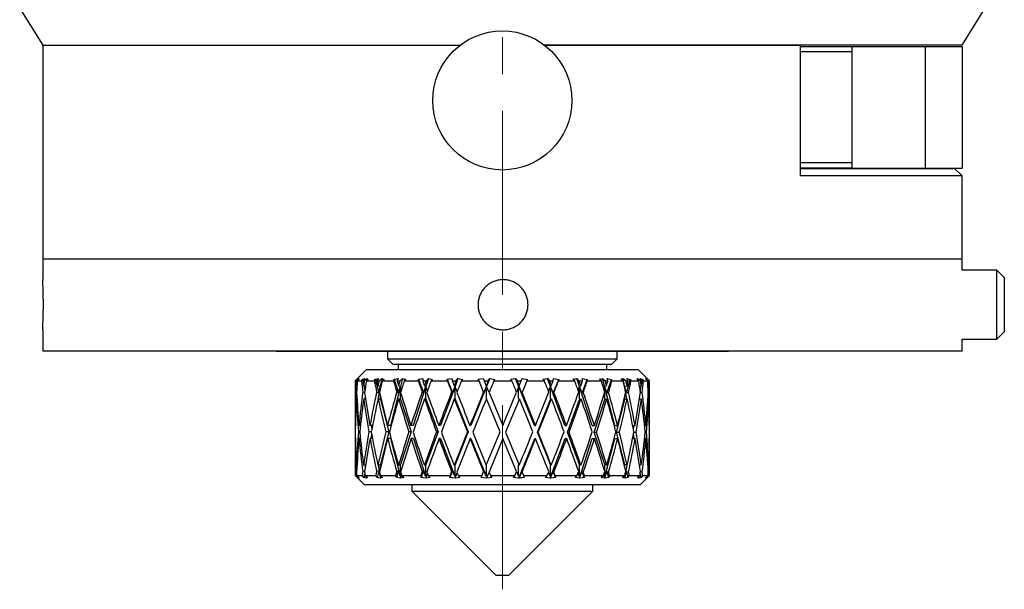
# Model space of a CAD drawing. Header units: inches. Extents: x 0.9 to 19.7, y 1.7 to 15.6.
# Tile 1 of 11: x 2.8 to 5.5, y 6.7 to 8.3. Entities that reach past the tile are written whole.
import ezdxf

# ---------------------------------------------------------------- set-up
doc = ezdxf.new("R2010")
doc.units = ezdxf.units.IN
doc.header["$MEASUREMENT"] = 0
doc.linetypes.add('CENTERX2', pattern=[0.8, 0.5, -0.1, 0.1, -0.1])
doc.layers.add('SLD-0', color=7, linetype='Continuous')

msp = doc.modelspace()

# ---------------------------------------------------------------- linework, layer by layer
at = {"color": 7, "linetype": 'Continuous', "lineweight": 25}
for p, q in [((2.7946, 8.288), (2.8571, 8.188)), ((5.3571, 8.188), (5.4196, 8.288)), ((2.8571, 8.188), (2.8571, 7.608)), ((2.8571, 8.188), (3.9922, 8.188)), ((4.2221, 8.188), (4.9166, 8.188)), ((5.3571, 8.188), (4.2221, 8.188)), ((4.9166, 8.188), (4.9166, 7.833)), ((4.9166, 8.185), (5.0582, 8.185)), ((5.0571, 8.17), (4.9166, 8.17)), ((5.0571, 8.17), (5.0571, 7.869)), ((5.0582, 8.185), (5.2571, 8.185)), ((5.2571, 8.185), (5.2571, 7.854)), ((5.2571, 8.185), (5.3571, 8.185)), ((5.3571, 8.185), (5.3571, 7.854)), ((4.9166, 7.869), (5.0571, 7.869)), ((5.0582, 7.854), (4.9166, 7.854)), ((4.9166, 7.853), (5.3371, 7.853)), ((5.0582, 7.854), (5.2571, 7.854)), ((5.2571, 7.854), (5.3571, 7.854)), ((5.3571, 7.833), (5.3371, 7.853)), ((5.3571, 7.833), (4.9166, 7.833)), ((5.3571, 7.608), (5.3571, 7.833)), ((2.8571, 7.608), (2.8571, 7.5507)), ((2.8571, 7.608), (5.3571, 7.608)), ((5.3571, 7.577), (5.3571, 7.608)), ((5.4521, 7.577), (5.3571, 7.577)), ((5.4721, 7.557), (5.4521, 7.577)), ((5.4521, 7.389), (5.4521, 7.577)), ((5.4721, 7.557), (5.4721, 7.409)), ((2.8571, 7.415), (2.8571, 7.358)), ((5.4521, 7.389), (5.4721, 7.409)), ((5.3571, 7.389), (5.4521, 7.389)), ((5.3571, 7.358), (5.3571, 7.389)), ((2.8571, 7.358), (5.3571, 7.358)), ((3.4921, 7.357), (3.4921, 7.358)), ((3.4921, 7.357), (3.93, 7.357)), ((3.7946, 7.357), (3.7946, 7.3363)), ((3.93, 7.358), (3.93, 7.357)), ((3.93, 7.357), (4.2842, 7.357)), ((4.2842, 7.357), (4.2842, 7.358)), ((4.2842, 7.357), (4.7221, 7.357)), ((4.4196, 7.3363), (4.4196, 7.357)), ((4.7221, 7.358), (4.7221, 7.357)), ((3.7946, 7.3363), (3.8096, 7.3213)), ((3.7946, 7.3363), (4.1071, 7.3363)), ((3.8096, 7.3213), (4.1071, 7.3213)), ((3.8234, 7.3213), (3.8234, 7.307)), ((4.1071, 7.3363), (4.4196, 7.3363)), ((4.1071, 7.3213), (4.4046, 7.3213)), ((4.3909, 7.307), (4.3909, 7.3213)), ((4.4046, 7.3213), (4.4196, 7.3363)), ((3.7381, 7.307), (3.7071, 7.276)), ((3.7381, 7.307), (4.1071, 7.307)), ((4.1071, 7.307), (4.4761, 7.307)), ((4.5071, 7.276), (4.4761, 7.307)), ((3.7071, 7.276), (3.7071, 7.1573)), ((3.7071, 7.276), (3.708, 7.276)), ((3.708, 7.276), (3.7124, 7.2805)), ((3.7153, 7.2825), (3.7092, 7.276)), ((3.7092, 7.276), (3.7104, 7.276)), ((3.7118, 7.2624), (3.7097, 7.263)), ((3.7104, 7.276), (3.7171, 7.2823)), ((3.7124, 7.2805), (3.7153, 7.2825)), ((3.7124, 7.2805), (3.7125, 7.2795)), ((3.7171, 7.28), (3.7127, 7.276)), ((3.7127, 7.276), (3.7238, 7.276)), ((3.7171, 7.2823), (3.7171, 7.28)), ((3.7238, 7.276), (3.7274, 7.2805)), ((3.7274, 7.2805), (3.7332, 7.2825)), ((3.7274, 7.2805), (3.7282, 7.2761)), ((3.7332, 7.2825), (3.7281, 7.276)), ((3.7281, 7.276), (3.7317, 7.276)), ((3.7351, 7.2615), (3.7299, 7.263)), ((3.7306, 7.2628), (3.7331, 7.2486)), ((3.7317, 7.276), (3.7388, 7.2823)), ((3.7421, 7.28), (3.7374, 7.276)), ((3.7374, 7.276), (3.7588, 7.276)), ((3.7388, 7.2823), (3.7383, 7.2768)), ((3.7388, 7.2823), (3.7421, 7.28)), ((3.7588, 7.276), (3.7615, 7.2805)), ((3.7615, 7.2805), (3.7699, 7.2825)), ((3.7615, 7.2805), (3.7709, 7.244)), ((3.7699, 7.2825), (3.7661, 7.276)), ((3.7661, 7.276), (3.7719, 7.276)), ((3.7748, 7.2586), (3.7689, 7.2255)), ((3.7752, 7.261), (3.769, 7.263)), ((3.7709, 7.244), (3.7748, 7.2586)), ((3.7719, 7.276), (3.7791, 7.2823)), ((3.7748, 7.2586), (3.7748, 7.2516)), ((3.7791, 7.2823), (3.7752, 7.261)), ((3.776, 7.2568), (3.7752, 7.261)), ((3.7791, 7.2823), (3.7853, 7.28)), ((3.7853, 7.28), (3.7806, 7.276)), ((3.7806, 7.276), (3.8113, 7.276)), ((3.8296, 7.2586), (3.8028, 7.1549)), ((3.8113, 7.276), (3.8129, 7.2805)), ((3.8129, 7.2805), (3.8234, 7.2825)), ((3.8129, 7.2805), (3.8247, 7.244)), ((3.8234, 7.2825), (3.8212, 7.276)), ((3.8212, 7.276), (3.8288, 7.276)), ((3.8247, 7.244), (3.8296, 7.2586)), ((3.8302, 7.261), (3.825, 7.263)), ((3.8288, 7.276), (3.8357, 7.2823)), ((3.8296, 7.2586), (3.8296, 7.229)), ((3.8357, 7.2823), (3.8302, 7.261)), ((3.8327, 7.2517), (3.8302, 7.261)), ((3.8357, 7.2823), (3.8447, 7.28)), ((3.8447, 7.28), (3.8402, 7.276)), ((3.8402, 7.276), (3.8786, 7.276)), ((3.8983, 7.2586), (3.8647, 7.1549)), ((3.8786, 7.276), (3.8791, 7.2805)), ((3.8791, 7.2805), (3.8912, 7.2825)), ((3.8791, 7.2805), (3.8927, 7.244)), ((3.8912, 7.2825), (3.8906, 7.276)), ((3.8906, 7.276), (3.8998, 7.276)), ((3.8927, 7.244), (3.8983, 7.2586)), ((3.8991, 7.261), (3.8951, 7.263)), ((3.8983, 7.2586), (3.8983, 7.229)), ((3.906, 7.2823), (3.8991, 7.261)), ((3.9032, 7.2486), (3.8991, 7.261)), ((3.8998, 7.276), (3.906, 7.2823)), ((3.906, 7.2823), (3.9173, 7.28)), ((3.9173, 7.28), (3.9132, 7.276)), ((3.9132, 7.276), (3.9574, 7.276)), ((3.9775, 7.2586), (3.9388, 7.1549)), ((3.9567, 7.2805), (3.9698, 7.2825)), ((3.9574, 7.276), (3.9567, 7.2805)), ((3.9567, 7.2805), (3.9714, 7.244)), ((3.9698, 7.2825), (3.9709, 7.276)), ((3.9709, 7.276), (3.9811, 7.276)), ((3.9714, 7.244), (3.9775, 7.2586)), ((3.9784, 7.261), (3.9759, 7.263)), ((3.9775, 7.2586), (3.9775, 7.229)), ((3.9863, 7.2823), (3.9784, 7.261)), ((3.984, 7.2463), (3.9784, 7.261)), ((3.9811, 7.276), (3.9863, 7.2823)), ((3.9863, 7.2823), (3.9993, 7.28)), ((3.9993, 7.28), (3.9959, 7.276)), ((3.9959, 7.276), (4.0437, 7.276)), ((4.0632, 7.2586), (4.0213, 7.1549)), ((4.0418, 7.2805), (4.0552, 7.2825)), ((4.0437, 7.276), (4.0418, 7.2805)), ((4.0562, 7.2458), (4.0437, 7.276)), ((4.0552, 7.2825), (4.058, 7.276)), ((4.057, 7.244), (4.0632, 7.2586)), ((4.058, 7.276), (4.0687, 7.276)), ((4.058, 7.276), (4.0633, 7.263)), ((4.0632, 7.2586), (4.0632, 7.229)), ((4.0642, 7.261), (4.0633, 7.263)), ((4.0727, 7.2823), (4.0642, 7.261)), ((4.071, 7.2444), (4.0642, 7.261)), ((4.0687, 7.276), (4.0727, 7.2823)), ((4.0727, 7.2823), (4.0868, 7.28)), ((4.0868, 7.28), (4.0842, 7.276)), ((4.0842, 7.276), (4.1332, 7.276)), ((4.1302, 7.2805), (4.1433, 7.2825)), ((4.1332, 7.276), (4.1302, 7.2805)), ((4.1433, 7.2825), (4.1475, 7.276)), ((4.1949, 7.1549), (4.1433, 7.2825)), ((4.151, 7.2586), (4.1458, 7.2458)), ((4.1475, 7.276), (4.1583, 7.276)), ((4.151, 7.229), (4.151, 7.2586)), ((4.1529, 7.263), (4.1521, 7.261)), ((4.1521, 7.261), (4.1598, 7.2427)), ((4.1529, 7.263), (4.1583, 7.276)), ((4.1583, 7.276), (4.1609, 7.2823)), ((4.1736, 7.276), (4.1606, 7.2444)), ((4.1609, 7.2823), (4.1753, 7.28)), ((4.1753, 7.28), (4.1736, 7.276)), ((4.1736, 7.276), (4.2214, 7.276)), ((4.2175, 7.2805), (4.2296, 7.2825)), ((4.2214, 7.276), (4.2175, 7.2805)), ((4.2296, 7.2825), (4.2351, 7.276)), ((4.2772, 7.1549), (4.2296, 7.2825)), ((4.2326, 7.2478), (4.2367, 7.2586)), ((4.2351, 7.276), (4.2453, 7.276)), ((4.2367, 7.2586), (4.2367, 7.229)), ((4.2377, 7.261), (4.2402, 7.263)), ((4.2453, 7.2427), (4.2377, 7.261)), ((4.2453, 7.276), (4.2463, 7.2823)), ((4.2453, 7.2427), (4.2604, 7.28)), ((4.2463, 7.2823), (4.2604, 7.28)), ((4.2604, 7.28), (4.2597, 7.276)), ((4.2597, 7.276), (4.3038, 7.276)), ((4.2992, 7.2805), (4.3097, 7.2825)), ((4.3038, 7.276), (4.2992, 7.2805)), ((4.3097, 7.2825), (4.3162, 7.276)), ((4.351, 7.1549), (4.3097, 7.2825)), ((4.3131, 7.2502), (4.3159, 7.2586)), ((4.3159, 7.2586), (4.3159, 7.229)), ((4.3162, 7.276), (4.3253, 7.276)), ((4.3168, 7.261), (4.3208, 7.263)), ((4.3238, 7.2427), (4.3168, 7.261)), ((4.3238, 7.2427), (4.3378, 7.28)), ((4.3248, 7.2823), (4.3378, 7.28)), ((4.3253, 7.276), (4.3248, 7.2823)), ((4.3378, 7.28), (4.3382, 7.276)), ((4.3382, 7.276), (4.3764, 7.276)), ((4.3713, 7.2805), (4.3797, 7.2825)), ((4.3764, 7.276), (4.3713, 7.2805)), ((4.3797, 7.2825), (4.3868, 7.276)), ((4.4126, 7.1549), (4.3797, 7.2825)), ((4.3833, 7.2534), (4.3846, 7.2586)), ((4.3846, 7.2586), (4.3846, 7.2489)), ((4.3854, 7.261), (4.3907, 7.263)), ((4.3915, 7.2427), (4.3854, 7.261)), ((4.3868, 7.276), (4.3944, 7.276)), ((4.3915, 7.2427), (4.4036, 7.28)), ((4.3923, 7.2823), (4.4036, 7.28)), ((4.3944, 7.276), (4.3923, 7.2823)), ((4.4036, 7.28), (4.405, 7.276)), ((4.405, 7.276), (4.4354, 7.276)), ((4.4302, 7.2805), (4.436, 7.2825)), ((4.4354, 7.276), (4.4302, 7.2805)), ((4.436, 7.2825), (4.4434, 7.276)), ((4.4459, 7.2271), (4.436, 7.2825)), ((4.44, 7.261), (4.4463, 7.263)), ((4.4449, 7.2427), (4.44, 7.261)), ((4.4434, 7.276), (4.4492, 7.276)), ((4.4449, 7.2427), (4.4545, 7.28)), ((4.4455, 7.2823), (4.4545, 7.28)), ((4.4492, 7.276), (4.4455, 7.2823)), ((4.4545, 7.28), (4.457, 7.276)), ((4.457, 7.276), (4.478, 7.276)), ((4.4728, 7.2805), (4.4758, 7.2825)), ((4.478, 7.276), (4.4728, 7.2805)), ((4.4758, 7.2825), (4.4832, 7.276)), ((4.4762, 7.2775), (4.4758, 7.2825)), ((4.4802, 7.2616), (4.485, 7.263)), ((4.4818, 7.2823), (4.4881, 7.28)), ((4.4867, 7.276), (4.4818, 7.2823)), ((4.4823, 7.2479), (4.4881, 7.28)), ((4.4832, 7.276), (4.4867, 7.276)), ((4.4881, 7.28), (4.4913, 7.276)), ((4.4913, 7.276), (4.5021, 7.276)), ((4.4971, 7.2825), (4.5041, 7.276)), ((4.4971, 7.2805), (4.4971, 7.2825)), ((4.5021, 7.276), (4.4971, 7.2805)), ((4.4993, 7.2823), (4.5025, 7.28)), ((4.5053, 7.276), (4.4993, 7.2823)), ((4.5024, 7.279), (4.5025, 7.28)), ((4.5025, 7.28), (4.5064, 7.276)), ((4.5029, 7.2625), (4.5047, 7.263)), ((4.5041, 7.276), (4.5053, 7.276)), ((4.5064, 7.276), (4.5071, 7.276)), ((4.5071, 7.1573), (4.5071, 7.276)), ((3.709, 7.2458), (3.7107, 7.2453)), ((3.7276, 7.2458), (3.7325, 7.2444)), ((3.7343, 7.2326), (3.7337, 7.2263)), ((3.7652, 7.2458), (3.7709, 7.244)), ((3.7748, 7.2373), (3.7748, 7.229)), ((3.8199, 7.2458), (3.8247, 7.244)), ((3.8891, 7.2458), (3.8927, 7.244)), ((3.9692, 7.2458), (3.9714, 7.244)), ((4.0562, 7.2458), (4.057, 7.244)), ((4.071, 7.2444), (4.1081, 7.1549)), ((4.1081, 7.1549), (4.1458, 7.2458)), ((4.1598, 7.2427), (4.1606, 7.2444)), ((4.2474, 7.2444), (4.2453, 7.2427)), ((4.3273, 7.2444), (4.3238, 7.2427)), ((4.3846, 7.2427), (4.3846, 7.229)), ((4.3961, 7.2444), (4.3915, 7.2427)), ((4.4394, 7.2324), (4.4394, 7.229)), ((4.4504, 7.2444), (4.4449, 7.2427)), ((4.481, 7.2261), (4.4805, 7.2315)), ((4.4875, 7.2444), (4.4822, 7.2429)), ((4.5055, 7.2444), (4.5038, 7.244)), ((3.7117, 7.2268), (3.7098, 7.2273)), ((3.7353, 7.2258), (3.7301, 7.2273)), ((3.7755, 7.2253), (3.7693, 7.2273)), ((3.7748, 7.229), (3.7984, 7.1377)), ((3.7748, 7.229), (3.7755, 7.2253)), ((3.8306, 7.2253), (3.8254, 7.2273)), ((3.8296, 7.229), (3.8592, 7.1377)), ((3.8296, 7.229), (3.8306, 7.2253)), ((3.8995, 7.2253), (3.8956, 7.2273)), ((3.8983, 7.229), (3.9324, 7.1377)), ((3.8983, 7.229), (3.8995, 7.2253)), ((3.9789, 7.2253), (3.9765, 7.2273)), ((3.9775, 7.229), (4.0144, 7.1377)), ((3.9775, 7.229), (3.9789, 7.2253)), ((4.0632, 7.229), (4.0639, 7.2273)), ((4.101, 7.1377), (4.0639, 7.2273)), ((4.1535, 7.2273), (4.1158, 7.1363)), ((4.1526, 7.2253), (4.151, 7.229)), ((4.2023, 7.1363), (4.2383, 7.2253)), ((4.2367, 7.229), (4.2383, 7.2253)), ((4.2383, 7.2253), (4.2407, 7.2273)), ((4.2841, 7.1363), (4.3173, 7.2253)), ((4.3159, 7.229), (4.3173, 7.2253)), ((4.3173, 7.2253), (4.3212, 7.2273)), ((4.3571, 7.1363), (4.3859, 7.2253)), ((4.3846, 7.229), (4.3859, 7.2253)), ((4.3859, 7.2253), (4.3911, 7.2273)), ((4.4174, 7.1363), (4.4404, 7.2253)), ((4.4394, 7.229), (4.4404, 7.2253)), ((4.4404, 7.2253), (4.4466, 7.2273)), ((4.4796, 7.2257), (4.4852, 7.2273)), ((4.5028, 7.2267), (4.5048, 7.2273)), ((3.7074, 7.1549), (3.7071, 7.1549)), ((3.7211, 7.1549), (3.7174, 7.1549)), ((3.7541, 7.1549), (3.7472, 7.1549)), ((3.75, 7.1549), (3.752, 7.1438)), ((3.8028, 7.1549), (3.795, 7.1549)), ((3.8647, 7.1549), (3.8585, 7.1549)), ((3.9388, 7.1549), (3.9345, 7.1549)), ((4.0213, 7.1549), (4.0191, 7.1549)), ((4.1949, 7.1549), (4.1971, 7.1549)), ((4.2772, 7.1549), (4.2816, 7.1549)), ((4.351, 7.1549), (4.3573, 7.1549)), ((4.4126, 7.1549), (4.4205, 7.1549)), ((4.4616, 7.1549), (4.4679, 7.1549)), ((4.4636, 7.144), (4.4656, 7.1549)), ((4.4939, 7.1549), (4.4973, 7.1549)), ((4.5069, 7.1549), (4.5071, 7.1549)), ((3.7072, 7.1377), (3.7072, 7.1377)), ((3.7193, 7.1377), (3.7158, 7.1377)), ((3.7508, 7.1377), (3.7441, 7.1377)), ((3.7517, 7.1302), (3.7497, 7.1192)), ((3.7984, 7.1377), (3.7748, 7.0464)), ((3.7984, 7.1377), (3.7906, 7.1377)), ((3.8592, 7.1377), (3.8296, 7.0464)), ((3.8592, 7.1377), (3.853, 7.1377)), ((3.9324, 7.1377), (3.8983, 7.0464)), ((3.9324, 7.1377), (3.9281, 7.1377)), ((4.0144, 7.1377), (3.9775, 7.0464)), ((4.0144, 7.1377), (4.0121, 7.1377)), ((4.0633, 7.0468), (4.101, 7.1377)), ((4.1158, 7.1363), (4.1529, 7.0468)), ((4.2377, 7.0488), (4.2023, 7.1363)), ((4.2023, 7.1363), (4.2046, 7.1363)), ((4.3168, 7.0488), (4.2841, 7.1363)), ((4.2841, 7.1363), (4.2884, 7.1363)), ((4.3854, 7.0488), (4.3571, 7.1363)), ((4.3571, 7.1363), (4.3632, 7.1363)), ((4.44, 7.0488), (4.4174, 7.1363)), ((4.4174, 7.1363), (4.4252, 7.1363)), ((4.4653, 7.1192), (4.4634, 7.1301)), ((4.4645, 7.1363), (4.4712, 7.1363)), ((4.4955, 7.1363), (4.4989, 7.1363)), ((3.7074, 7.1192), (3.7071, 7.1192)), ((3.7071, 7.1154), (3.7071, 7.0191)), ((3.721, 7.1192), (3.7175, 7.1192)), ((3.7539, 7.1192), (3.7474, 7.1192)), ((3.8032, 7.1192), (3.7953, 7.1192)), ((3.8032, 7.1192), (3.8296, 7.0168)), ((3.8652, 7.1192), (3.8589, 7.1192)), ((3.8652, 7.1192), (3.8983, 7.0168)), ((3.9393, 7.1192), (3.935, 7.1192)), ((3.9393, 7.1192), (3.9775, 7.0168)), ((4.0218, 7.1192), (4.0196, 7.1192)), ((4.0218, 7.1192), (4.0632, 7.0168)), ((4.1087, 7.1192), (4.071, 7.0283)), ((4.1458, 7.0296), (4.1087, 7.1192)), ((4.1519, 7.0115), (4.1954, 7.1192)), ((4.1954, 7.1192), (4.1976, 7.1192)), ((4.2375, 7.0115), (4.2777, 7.1192)), ((4.2777, 7.1192), (4.2821, 7.1192)), ((4.3166, 7.0115), (4.3515, 7.1192)), ((4.3515, 7.1192), (4.3577, 7.1192)), ((4.3852, 7.0115), (4.413, 7.1192)), ((4.413, 7.1192), (4.4208, 7.1192)), ((4.4613, 7.1192), (4.4682, 7.1192)), ((4.4938, 7.1192), (4.4974, 7.1192)), ((4.5069, 7.1192), (4.5071, 7.1192)), ((4.5071, 7.0191), (4.5071, 7.1154)), ((3.7097, 7.0468), (3.7118, 7.0473)), ((3.7299, 7.0468), (3.7355, 7.0484)), ((3.7338, 7.0479), (3.7344, 7.0411)), ((3.769, 7.0468), (3.7752, 7.0488)), ((3.7694, 7.0469), (3.7748, 7.0168)), ((3.7752, 7.0488), (3.7748, 7.0464)), ((3.7748, 7.0464), (3.7748, 7.0354)), ((3.825, 7.0468), (3.8302, 7.0488)), ((3.8302, 7.0488), (3.8296, 7.0464)), ((3.8296, 7.0464), (3.8296, 7.0168)), ((3.8951, 7.0468), (3.8991, 7.0488)), ((3.8991, 7.0488), (3.8983, 7.0464)), ((3.8983, 7.0464), (3.8983, 7.0168)), ((3.9759, 7.0468), (3.9784, 7.0488)), ((3.9784, 7.0488), (3.9775, 7.0464)), ((3.9775, 7.0464), (3.9775, 7.0168)), ((4.0633, 7.0468), (4.0632, 7.0464)), ((4.0632, 7.0464), (4.0632, 7.0168)), ((4.151, 7.0464), (4.1521, 7.0488)), ((4.151, 7.0168), (4.151, 7.0464)), ((4.2377, 7.0488), (4.2367, 7.0464)), ((4.2367, 7.0464), (4.2367, 7.0168)), ((4.2402, 7.0468), (4.2377, 7.0488)), ((4.3168, 7.0488), (4.3159, 7.0464)), ((4.3159, 7.0464), (4.3159, 7.0168)), ((4.3208, 7.0468), (4.3168, 7.0488)), ((4.3854, 7.0488), (4.3846, 7.0464)), ((4.3846, 7.0464), (4.3846, 7.0327)), ((4.3907, 7.0468), (4.3854, 7.0488)), ((4.44, 7.0488), (4.4394, 7.0464)), ((4.4394, 7.0464), (4.4394, 7.043)), ((4.4398, 7.0115), (4.4462, 7.0468)), ((4.4463, 7.0468), (4.44, 7.0488)), ((4.485, 7.0468), (4.4798, 7.0482)), ((4.4806, 7.0429), (4.4811, 7.0479)), ((4.5047, 7.0468), (4.5029, 7.0473)), ((3.7071, 7.0191), (3.7315, 6.9948)), ((3.7071, 7.0191), (3.7086, 7.0191)), ((3.7141, 7.0134), (3.7086, 7.0191)), ((3.7108, 7.0301), (3.709, 7.0296)), ((3.7112, 7.0191), (3.7171, 7.0137)), ((3.7112, 7.0191), (3.7262, 7.0191)), ((3.7143, 7.0162), (3.7141, 7.0134)), ((3.7307, 7.0134), (3.7262, 7.0191)), ((3.7329, 7.0311), (3.7276, 7.0296)), ((3.7329, 7.0256), (3.7307, 7.0134)), ((3.7339, 7.0191), (3.7401, 7.0137)), ((3.7339, 7.0191), (3.7629, 7.0191)), ((3.737, 7.013), (3.7373, 7.0161)), ((3.7663, 7.0134), (3.7629, 7.0191)), ((3.7709, 7.0314), (3.7652, 7.0296)), ((3.7709, 7.0314), (3.7663, 7.0134)), ((3.7748, 7.0168), (3.7709, 7.0314)), ((3.7748, 7.0211), (3.7748, 7.0168)), ((3.7753, 7.0191), (3.7815, 7.0137)), ((3.7753, 7.0191), (3.8169, 7.0191)), ((3.7755, 7.013), (3.7764, 7.0181)), ((3.8189, 7.0134), (3.8169, 7.0191)), ((3.8247, 7.0314), (3.8189, 7.0134)), ((3.8247, 7.0314), (3.8199, 7.0296)), ((3.8296, 7.0168), (3.8247, 7.0314)), ((3.8306, 7.013), (3.8327, 7.021)), ((3.8333, 7.0191), (3.8393, 7.0137)), ((3.8333, 7.0191), (3.8855, 7.0191)), ((3.886, 7.0134), (3.8855, 7.0191)), ((3.8927, 7.0314), (3.886, 7.0134)), ((3.8927, 7.0314), (3.8891, 7.0296)), ((3.8983, 7.0168), (3.8927, 7.0314)), ((3.8995, 7.013), (3.9032, 7.0241)), ((3.905, 7.0191), (3.9105, 7.0137)), ((3.905, 7.0191), (3.9651, 7.0191)), ((3.9714, 7.0314), (3.9642, 7.0134)), ((3.9642, 7.0134), (3.9651, 7.0191)), ((3.9714, 7.0314), (3.9692, 7.0296)), ((3.9775, 7.0168), (3.9714, 7.0314)), ((3.9789, 7.013), (3.984, 7.0264)), ((3.9869, 7.0191), (3.9915, 7.0137)), ((3.9869, 7.0191), (4.0519, 7.0191)), ((4.0495, 7.0134), (4.0519, 7.0191)), ((4.0519, 7.0191), (4.0562, 7.0296)), ((4.057, 7.0314), (4.0562, 7.0296)), ((4.0632, 7.0168), (4.057, 7.0314)), ((4.0647, 7.013), (4.071, 7.0283)), ((4.0748, 7.0191), (4.1414, 7.0191)), ((4.0748, 7.0191), (4.0783, 7.0137)), ((4.1377, 7.0134), (4.1414, 7.0191)), ((4.1458, 7.0296), (4.151, 7.0168)), ((4.1598, 7.03), (4.1526, 7.013)), ((4.1606, 7.0283), (4.1598, 7.03)), ((4.1606, 7.0283), (4.1643, 7.0191)), ((4.1643, 7.0191), (4.1666, 7.0137)), ((4.1643, 7.0191), (4.2292, 7.0191)), ((4.2244, 7.0134), (4.2292, 7.0191)), ((4.2367, 7.0168), (4.2326, 7.0276)), ((4.2383, 7.013), (4.2453, 7.03)), ((4.2519, 7.0137), (4.2453, 7.03)), ((4.2453, 7.03), (4.2474, 7.0283)), ((4.251, 7.0191), (4.2519, 7.0137)), ((4.251, 7.0191), (4.3109, 7.0191)), ((4.3052, 7.0134), (4.3109, 7.0191)), ((4.3159, 7.0168), (4.3131, 7.0252)), ((4.3173, 7.013), (4.3238, 7.03)), ((4.3299, 7.0137), (4.3238, 7.03)), ((4.3238, 7.03), (4.3273, 7.0283)), ((4.3304, 7.0191), (4.3299, 7.0137)), ((4.3304, 7.0191), (4.3824, 7.0191)), ((4.3761, 7.0134), (4.3824, 7.0191)), ((4.3846, 7.0168), (4.3833, 7.022)), ((4.3846, 7.0265), (4.3846, 7.0168)), ((4.3859, 7.013), (4.3915, 7.03)), ((4.3915, 7.03), (4.3961, 7.0283)), ((4.3968, 7.0137), (4.3915, 7.03)), ((4.3987, 7.0191), (4.3968, 7.0137)), ((4.3987, 7.0191), (4.4401, 7.0191)), ((4.4335, 7.0134), (4.4401, 7.0191)), ((4.4394, 7.0168), (4.4391, 7.0183)), ((4.4394, 7.0186), (4.4394, 7.0168)), ((4.4404, 7.013), (4.4449, 7.03)), ((4.4449, 7.03), (4.4504, 7.0283)), ((4.4491, 7.0137), (4.4449, 7.03)), ((4.4523, 7.0191), (4.4491, 7.0137)), ((4.4523, 7.0191), (4.4811, 7.0191)), ((4.4745, 7.0134), (4.4811, 7.0191)), ((4.4778, 7.0115), (4.4782, 7.0167)), ((4.4782, 7.013), (4.479, 7.0174)), ((4.4843, 7.0137), (4.4821, 7.0261)), ((4.4826, 7.0297), (4.4875, 7.0283)), ((4.4828, 6.9948), (4.5071, 7.0191)), ((4.4886, 7.0191), (4.4843, 7.0137)), ((4.4886, 7.0191), (4.5033, 7.0191)), ((4.4971, 7.0134), (4.5033, 7.0191)), ((4.5006, 7.0137), (4.5003, 7.0164)), ((4.5058, 7.0191), (4.5006, 7.0137)), ((4.5038, 7.0287), (4.5055, 7.0283)), ((4.5058, 7.0191), (4.5071, 7.0191)), ((3.7173, 7.0115), (3.7141, 7.0134)), ((3.7161, 7.0128), (3.7171, 7.013)), ((3.7161, 7.0128), (3.7173, 7.0115)), ((3.7171, 7.0118), (3.7161, 7.0128)), ((3.7371, 7.0115), (3.7307, 7.0134)), ((3.7315, 6.9948), (4.1071, 6.9948)), ((3.7361, 7.0128), (3.737, 7.013)), ((3.7361, 7.0128), (3.7371, 7.0115)), ((3.7371, 7.0118), (3.7361, 7.0128)), ((3.737, 7.013), (3.7371, 7.0118)), ((3.7401, 7.0137), (3.7371, 7.0118)), ((3.7754, 7.0115), (3.7663, 7.0134)), ((3.7747, 7.0128), (3.7755, 7.013)), ((3.7747, 7.0128), (3.7754, 7.0115)), ((3.7757, 7.0118), (3.7747, 7.0128)), ((3.7755, 7.013), (3.7757, 7.0118)), ((3.7815, 7.0137), (3.7757, 7.0118)), ((3.8303, 7.0115), (3.8189, 7.0134)), ((3.8299, 7.0128), (3.8306, 7.013)), ((3.8299, 7.0128), (3.8303, 7.0115)), ((3.8309, 7.0118), (3.8299, 7.0128)), ((3.8306, 7.013), (3.8309, 7.0118)), ((3.8393, 7.0137), (3.8309, 7.0118)), ((3.861, 6.9948), (3.861, 6.9768)), ((3.8991, 7.0115), (3.886, 7.0134)), ((3.899, 7.0128), (3.8995, 7.013)), ((3.899, 7.0128), (3.8991, 7.0115)), ((3.8999, 7.0118), (3.899, 7.0128)), ((3.8995, 7.013), (3.8999, 7.0118)), ((3.9105, 7.0137), (3.8999, 7.0118)), ((3.9784, 7.0115), (3.9642, 7.0134)), ((3.9786, 7.0128), (3.9784, 7.0115)), ((3.9786, 7.0128), (3.9789, 7.013)), ((3.9793, 7.0118), (3.9786, 7.0128)), ((3.9789, 7.013), (3.9793, 7.0118)), ((3.9915, 7.0137), (3.9793, 7.0118)), ((4.0641, 7.0115), (4.0495, 7.0134)), ((4.0646, 7.0128), (4.0641, 7.0115)), ((4.0646, 7.0128), (4.0647, 7.013)), ((4.0652, 7.0118), (4.0646, 7.0128)), ((4.0647, 7.013), (4.0652, 7.0118)), ((4.0783, 7.0137), (4.0652, 7.0118)), ((4.1071, 6.9948), (4.4828, 6.9948)), ((4.1519, 7.0115), (4.1377, 7.0134)), ((4.1527, 7.0128), (4.1519, 7.0115)), ((4.1526, 7.013), (4.1527, 7.0128)), ((4.1531, 7.0118), (4.1527, 7.0128)), ((4.2375, 7.0115), (4.2244, 7.0134)), ((4.2386, 7.0128), (4.2375, 7.0115)), ((4.2386, 7.0128), (4.2383, 7.013)), ((4.2387, 7.0118), (4.2386, 7.0128)), ((4.2519, 7.0137), (4.2387, 7.0118)), ((4.3166, 7.0115), (4.3052, 7.0134)), ((4.3179, 7.0128), (4.3166, 7.0115)), ((4.3179, 7.0128), (4.3173, 7.013)), ((4.3299, 7.0137), (4.3178, 7.0118)), ((4.3178, 7.0118), (4.3179, 7.0128)), ((4.3532, 6.9768), (4.3532, 6.9948)), ((4.3852, 7.0115), (4.3761, 7.0134)), ((4.3866, 7.0128), (4.3852, 7.0115)), ((4.3866, 7.0128), (4.3859, 7.013)), ((4.3968, 7.0137), (4.3862, 7.0118)), ((4.3862, 7.0118), (4.3866, 7.0128)), ((4.4398, 7.0115), (4.4335, 7.0134)), ((4.4412, 7.0128), (4.4398, 7.0115)), ((4.4412, 7.0128), (4.4404, 7.013)), ((4.4491, 7.0137), (4.4407, 7.0118)), ((4.4407, 7.0118), (4.4412, 7.0128)), ((4.4778, 7.0115), (4.4745, 7.0134)), ((4.4792, 7.0128), (4.4778, 7.0115)), ((4.4792, 7.0128), (4.4782, 7.013)), ((4.4843, 7.0137), (4.4784, 7.0118)), ((4.4784, 7.0118), (4.4792, 7.0128)), ((4.4971, 7.0115), (4.4971, 7.0134)), ((4.4984, 7.0128), (4.4971, 7.0115)), ((4.4975, 7.013), (4.4975, 7.0138)), ((4.4984, 7.0128), (4.4975, 7.013)), ((4.5006, 7.0137), (4.4976, 7.0118)), ((4.4976, 7.0118), (4.4984, 7.0128)), ((3.861, 6.9768), (4.0894, 6.7485)), ((3.861, 6.9768), (4.1071, 6.9768)), ((4.1071, 6.9768), (4.3532, 6.9768)), ((4.1248, 6.7485), (4.3532, 6.9768)), ((4.0894, 6.7485), (4.1071, 6.7485)), ((4.1071, 6.7485), (4.1248, 6.7485))]:
    msp.add_line(p, q, dxfattribs=at)
msp.add_circle((4.1071, 8.038), 0.189, dxfattribs=at)
for centre, start, end in [((5.1571, 8.17), 171.3731, 180), ((5.1571, 7.869), 180, 188.6269)]:
    msp.add_arc(centre, 0.1, start, end, dxfattribs=at)
for centre, major_axis, ratio, start_param, end_param in [((4.1071, 7.1229), (-0.106, 0.9648), 0.399778, 1.367751, 1.399295), ((4.1071, 7.1573), (-0.106, 0.9648), 0.399778, 1.403691, 1.417199), ((4.1071, 7.1525), (0, 0.9657), 0.414214, 1.442565, 1.456081), ((4.1071, 7.1154), (0, 0.9657), 0.414214, 1.403763, 1.436769), ((4.1071, 7.1229), (-0.1999, 0.963), 0.359771, 1.337117, 1.368661), ((4.1071, 7.1573), (-0.1999, 0.963), 0.359771, 1.373058, 1.386565), ((4.1071, 7.1525), (0.106, 0.9648), 0.399778, 1.486479, 1.499995), ((4.1071, 7.1154), (0.106, 0.9648), 0.399778, 1.447677, 1.480683), ((4.1071, 7.1229), (-0.2754, 0.9621), 0.301556, 1.325571, 1.357114), ((4.1071, 7.1573), (-0.2754, 0.9621), 0.301556, 1.361511, 1.375018), ((4.1071, 7.1525), (0.1999, 0.963), 0.359771, 1.517113, 1.530628), ((4.1071, 7.1154), (0.1999, 0.963), 0.359771, 1.478311, 1.511316), ((4.1071, 7.1229), (-0.3316, 0.9626), 0.232336, 1.331791, 1.363335), ((4.1071, 7.1573), (-0.3316, 0.9626), 0.232336, 1.367732, 1.381239), ((4.1071, 7.1525), (0.2754, 0.9621), 0.301556, 1.52866, 1.542175), ((4.1071, 7.1154), (0.2754, 0.9621), 0.301556, 1.489858, 1.522863), ((4.1071, 7.1229), (-0.3702, 0.9639), 0.157191, 1.35137, 1.382914), ((4.1071, 7.1573), (-0.3702, 0.9639), 0.157191, 1.38731, 1.400817), ((4.1071, 7.1525), (0.3316, 0.9626), 0.232336, 1.522439, 1.535954), ((4.1071, 7.1154), (0.3316, 0.9626), 0.232336, 1.483637, 1.516642), ((4.1071, 7.1229), (-0.3926, 0.9652), 0.079166, 1.379472, 1.411015), ((4.1071, 7.1573), (-0.3926, 0.9652), 0.079166, 1.415412, 1.428919), ((4.1071, 7.1525), (0.3702, 0.9639), 0.157191, 1.502861, 1.516376), ((4.1071, 7.1154), (0.3702, 0.9639), 0.157191, 1.464059, 1.497064), ((4.1071, 7.1525), (0.3926, 0.9652), 0.079166, 1.474759, 1.488274), ((4.1071, 7.1154), (0.3926, 0.9652), 0.079166, 1.435957, 1.468962), ((4.1071, 7.1229), (-0.3926, 0.9652), 0.079166, 4.807783, 4.839327), ((4.1071, 7.1573), (-0.3926, 0.9652), 0.079166, 4.78988, 4.803387), ((4.1071, 7.1229), (-0.3702, 0.9639), 0.157191, 4.779681, 4.811225), ((4.1071, 7.1573), (-0.3702, 0.9639), 0.157191, 4.761778, 4.775285), ((4.1071, 7.1525), (0.3926, 0.9652), 0.079166, 4.859298, 4.872813), ((4.1071, 7.1154), (0.3926, 0.9652), 0.079166, 4.87861, 4.911615), ((4.1071, 7.1229), (-0.3316, 0.9626), 0.232336, 4.760103, 4.791647), ((4.1071, 7.1573), (-0.3316, 0.9626), 0.232336, 4.742199, 4.755707), ((4.1071, 7.1525), (0.3702, 0.9639), 0.157191, 4.8874, 4.900915), ((4.1071, 7.1154), (0.3702, 0.9639), 0.157191, 4.906712, 4.939717), ((4.1071, 7.1229), (-0.2754, 0.9621), 0.301556, 4.753882, 4.785426), ((4.1071, 7.1573), (-0.2754, 0.9621), 0.301556, 4.735979, 4.749486), ((4.1071, 7.1525), (0.3316, 0.9626), 0.232336, 4.906978, 4.920493), ((4.1071, 7.1154), (0.3316, 0.9626), 0.232336, 4.92629, 4.959295), ((4.1071, 7.1229), (-0.1999, 0.963), 0.359771, 4.765429, 4.796973), ((4.1071, 7.1573), (-0.1999, 0.963), 0.359771, 4.747525, 4.761033), ((4.1071, 7.1525), (0.2754, 0.9621), 0.301556, 4.913199, 4.926714), ((4.1071, 7.1154), (0.2754, 0.9621), 0.301556, 4.932511, 4.965516), ((4.1071, 7.1229), (-0.106, 0.9648), 0.399778, 4.796063, 4.827606), ((4.1071, 7.1573), (-0.106, 0.9648), 0.399778, 4.778159, 4.791666), ((4.1071, 7.1525), (0.1999, 0.963), 0.359771, 4.901652, 4.915167), ((4.1071, 7.1154), (0.1999, 0.963), 0.359771, 4.920964, 4.953969), ((4.1071, 7.1229), (0, 0.9657), 0.414214, 4.839976, 4.87152), ((4.1071, 7.1573), (0, 0.9657), 0.414214, 4.822073, 4.83558), ((4.1071, 7.1525), (0.106, 0.9648), 0.399778, 4.871018, 4.884534), ((4.1071, 7.1154), (0.106, 0.9648), 0.399778, 4.89033, 4.923336), ((4.1071, 7.1525), (0, 0.9657), 0.414214, 1.473984, 1.568296), ((4.1071, 7.1573), (-0.106, 0.9648), 0.399778, 1.43651, 1.529382), ((4.1071, 7.1525), (0.106, 0.9648), 0.399778, 1.517898, 1.61221), ((4.1071, 7.1573), (-0.1999, 0.963), 0.359771, 1.405877, 1.498749), ((4.1071, 7.1525), (0.1999, 0.963), 0.359771, 1.548532, 1.642844), ((4.1071, 7.1573), (-0.2754, 0.9621), 0.301556, 1.39433, 1.487202), ((4.1071, 7.1525), (0.2754, 0.9621), 0.301556, 1.560079, 1.654391), ((4.1071, 7.1573), (-0.3316, 0.9626), 0.232336, 1.400551, 1.493423), ((4.1071, 7.1525), (0.3316, 0.9626), 0.232336, 1.553858, 1.64817), ((4.1071, 7.1573), (-0.3702, 0.9639), 0.157191, 1.420129, 1.513001), ((4.1071, 7.1525), (0.3702, 0.9639), 0.157191, 1.534279, 1.628591), ((4.1071, 7.1573), (-0.3926, 0.9652), 0.079166, 1.448231, 1.541103), ((4.1071, 7.1525), (0.3926, 0.9652), 0.079166, 1.506178, 1.60049), ((4.1071, 7.1573), (-0.3926, 0.9652), 0.079166, 4.677696, 4.770568), ((4.1071, 7.1525), (0.3926, 0.9652), 0.079166, 4.747082, 4.841394), ((4.1071, 7.1573), (-0.3702, 0.9639), 0.157191, 4.649594, 4.742466), ((4.1071, 7.1525), (0.3702, 0.9639), 0.157191, 4.775184, 4.869496), ((4.1071, 7.1573), (-0.3316, 0.9626), 0.232336, 4.630015, 4.722888), ((4.1071, 7.1525), (0.3316, 0.9626), 0.232336, 4.794762, 4.889074), ((4.1071, 7.1573), (-0.2754, 0.9621), 0.301556, 4.623795, 4.716667), ((4.1071, 7.1525), (0.2754, 0.9621), 0.301556, 4.800983, 4.895295), ((4.1071, 7.1573), (-0.1999, 0.963), 0.359771, 4.635342, 4.728214), ((4.1071, 7.1525), (0.1999, 0.963), 0.359771, 4.789436, 4.883748), ((4.1071, 7.1573), (-0.106, 0.9648), 0.399778, 4.665975, 4.758847), ((4.1071, 7.1525), (0.106, 0.9648), 0.399778, 4.758803, 4.853115), ((4.1071, 7.1573), (0, 0.9657), 0.414214, 4.709889, 4.802761), ((4.1071, 7.1154), (0, 0.9657), 0.414214, 1.454674, 1.549106), ((4.1071, 7.1229), (-0.106, 0.9648), 0.399778, 1.418606, 1.511591), ((4.1071, 7.1154), (0.106, 0.9648), 0.399778, 1.498587, 1.59302), ((4.1071, 7.1229), (-0.1999, 0.963), 0.359771, 1.387972, 1.480958), ((4.1071, 7.1154), (0.1999, 0.963), 0.359771, 1.529221, 1.623653), ((4.1071, 7.1229), (-0.2754, 0.9621), 0.301556, 1.376425, 1.469411), ((4.1071, 7.1154), (0.2754, 0.9621), 0.301556, 1.540768, 1.6352), ((4.1071, 7.1229), (-0.3316, 0.9626), 0.232336, 1.382646, 1.475632), ((4.1071, 7.1154), (0.3316, 0.9626), 0.232336, 1.534547, 1.628979), ((4.1071, 7.1229), (-0.3702, 0.9639), 0.157191, 1.402224, 1.49521), ((4.1071, 7.1154), (0.3702, 0.9639), 0.157191, 1.514969, 1.609401), ((4.1071, 7.1229), (-0.3926, 0.9652), 0.079166, 1.430326, 1.523312), ((4.1071, 7.1154), (0.3926, 0.9652), 0.079166, 1.486867, 1.581299), ((4.1071, 7.1229), (-0.3926, 0.9652), 0.079166, 4.695487, 4.788472), ((4.1071, 7.1154), (0.3926, 0.9652), 0.079166, 4.766273, 4.860705), ((4.1071, 7.1229), (-0.3702, 0.9639), 0.157191, 4.667385, 4.760371), ((4.1071, 7.1154), (0.3702, 0.9639), 0.157191, 4.794375, 4.888807), ((4.1071, 7.1229), (-0.3316, 0.9626), 0.232336, 4.647807, 4.740792), ((4.1071, 7.1154), (0.3316, 0.9626), 0.232336, 4.813953, 4.908385), ((4.1071, 7.1229), (-0.2754, 0.9621), 0.301556, 4.641586, 4.734571), ((4.1071, 7.1154), (0.2754, 0.9621), 0.301556, 4.820174, 4.914606), ((4.1071, 7.1229), (-0.1999, 0.963), 0.359771, 4.653133, 4.746118), ((4.1071, 7.1154), (0.1999, 0.963), 0.359771, 4.808627, 4.903059), ((4.1071, 7.1229), (-0.106, 0.9648), 0.399778, 4.683766, 4.776752), ((4.1071, 7.1154), (0.106, 0.9648), 0.399778, 4.777993, 4.872426), ((4.1071, 7.1229), (0, 0.9657), 0.414214, 4.72768, 4.820666), ((4.1071, 7.1573), (0, 0.9657), 0.414214, 1.570796, 1.573296), ((4.1071, 7.1229), (0, 0.9657), 0.414214, 1.537709, 1.555505), ((4.1071, 7.1525), (0, 0.9657), 0.414214, 1.586087, 1.605282), ((4.1071, 7.1573), (0, 0.9657), 0.414214, 1.592487, 1.685512), ((4.1071, 7.1525), (0.106, 0.9648), 0.399778, 1.630001, 1.724394), ((4.1071, 7.1573), (-0.106, 0.9648), 0.399778, 1.548573, 1.641598), ((4.1071, 7.1525), (0.1999, 0.963), 0.359771, 1.660635, 1.755028), ((4.1071, 7.1573), (-0.1999, 0.963), 0.359771, 1.517939, 1.610964), ((4.1071, 7.1525), (0.2754, 0.9621), 0.301556, 1.672182, 1.766575), ((4.1071, 7.1573), (-0.2754, 0.9621), 0.301556, 1.506392, 1.599418), ((4.1071, 7.1525), (0.3316, 0.9626), 0.232336, 1.665961, 1.760354), ((4.1071, 7.1573), (-0.3316, 0.9626), 0.232336, 1.512613, 1.605638), ((4.1071, 7.1525), (0.3702, 0.9639), 0.157191, 1.646382, 1.740775), ((4.1071, 7.1573), (-0.3702, 0.9639), 0.157191, 1.532192, 1.625217), ((4.1071, 7.1525), (0.3926, 0.9652), 0.079166, 1.618281, 1.712674), ((4.1071, 7.1573), (-0.3926, 0.9652), 0.079166, 1.560293, 1.653319), ((4.1071, 7.1525), (0.3926, 0.9652), 0.079166, 4.634898, 4.729291), ((4.1071, 7.1573), (-0.3926, 0.9652), 0.079166, 4.56548, 4.658505), ((4.1071, 7.1525), (0.3702, 0.9639), 0.157191, 4.663, 4.757393), ((4.1071, 7.1573), (-0.3702, 0.9639), 0.157191, 4.537378, 4.630403), ((4.1071, 7.1525), (0.3316, 0.9626), 0.232336, 4.682579, 4.776971), ((4.1071, 7.1573), (-0.3316, 0.9626), 0.232336, 4.5178, 4.610825), ((4.1071, 7.1525), (0.2754, 0.9621), 0.301556, 4.688799, 4.783192), ((4.1071, 7.1573), (-0.2754, 0.9621), 0.301556, 4.511579, 4.604604), ((4.1071, 7.1525), (0.1999, 0.963), 0.359771, 4.677253, 4.771645), ((4.1071, 7.1573), (-0.1999, 0.963), 0.359771, 4.523126, 4.616151), ((4.1071, 7.1525), (0.106, 0.9648), 0.399778, 4.646619, 4.741012), ((4.1071, 7.1573), (-0.106, 0.9648), 0.399778, 4.55376, 4.646785), ((4.1071, 7.1525), (0, 0.9657), 0.414214, 4.602705, 4.697098), ((4.1071, 7.1229), (0, 0.9657), 0.414214, 1.574695, 1.667608), ((4.1071, 7.1154), (0, 0.9657), 0.414214, 1.566898, 1.570796), ((4.1071, 7.1154), (0.106, 0.9648), 0.399778, 1.610812, 1.705082), ((4.1071, 7.1229), (-0.106, 0.9648), 0.399778, 1.530781, 1.623694), ((4.1071, 7.1154), (0.1999, 0.963), 0.359771, 1.641445, 1.735716), ((4.1071, 7.1229), (-0.1999, 0.963), 0.359771, 1.500147, 1.593061), ((4.1071, 7.1154), (0.2754, 0.9621), 0.301556, 1.652992, 1.747263), ((4.1071, 7.1229), (-0.2754, 0.9621), 0.301556, 1.4886, 1.581514), ((4.1071, 7.1154), (0.3316, 0.9626), 0.232336, 1.646771, 1.741042), ((4.1071, 7.1229), (-0.3316, 0.9626), 0.232336, 1.494821, 1.587735), ((4.1071, 7.1154), (0.3702, 0.9639), 0.157191, 1.627193, 1.721463), ((4.1071, 7.1229), (-0.3702, 0.9639), 0.157191, 1.5144, 1.607313), ((4.1071, 7.1154), (0.3926, 0.9652), 0.079166, 1.599091, 1.693362), ((4.1071, 7.1229), (-0.3926, 0.9652), 0.079166, 1.542501, 1.635415), ((4.1071, 7.1154), (0.3926, 0.9652), 0.079166, 4.65421, 4.748481), ((4.1071, 7.1229), (-0.3926, 0.9652), 0.079166, 4.583384, 4.676297), ((4.1071, 7.1154), (0.3702, 0.9639), 0.157191, 4.682312, 4.776582), ((4.1071, 7.1229), (-0.3702, 0.9639), 0.157191, 4.555282, 4.648196), ((4.1071, 7.1154), (0.3316, 0.9626), 0.232336, 4.70189, 4.796161), ((4.1071, 7.1229), (-0.3316, 0.9626), 0.232336, 4.535704, 4.628617), ((4.1071, 7.1154), (0.2754, 0.9621), 0.301556, 4.708111, 4.802382), ((4.1071, 7.1229), (-0.2754, 0.9621), 0.301556, 4.529483, 4.622396), ((4.1071, 7.1154), (0.1999, 0.963), 0.359771, 4.696564, 4.790835), ((4.1071, 7.1229), (-0.1999, 0.963), 0.359771, 4.54103, 4.633943), ((4.1071, 7.1154), (0.106, 0.9648), 0.399778, 4.665931, 4.760201), ((4.1071, 7.1229), (-0.106, 0.9648), 0.399778, 4.571663, 4.664577), ((4.1071, 7.1154), (0, 0.9657), 0.414214, 4.622017, 4.716287), ((4.1071, 7.1525), (0.106, 0.9648), 0.399778, 1.742298, 1.753212), ((4.1071, 7.1573), (0, 0.9657), 0.414214, 1.704824, 1.714348), ((4.1071, 7.1525), (0.1999, 0.963), 0.359771, 1.772931, 1.783846), ((4.1071, 7.1573), (-0.106, 0.9648), 0.399778, 1.66091, 1.670434), ((4.1071, 7.1525), (0.2754, 0.9621), 0.301556, 1.784478, 1.795392), ((4.1071, 7.1573), (-0.1999, 0.963), 0.359771, 1.630276, 1.639801), ((4.1071, 7.1525), (0.3316, 0.9626), 0.232336, 1.778257, 1.789172), ((4.1071, 7.1573), (-0.2754, 0.9621), 0.301556, 1.618729, 1.628254), ((4.1071, 7.1525), (0.3702, 0.9639), 0.157191, 1.758679, 1.769593), ((4.1071, 7.1573), (-0.3316, 0.9626), 0.232336, 1.62495, 1.634475), ((4.1071, 7.1525), (0.3926, 0.9652), 0.079166, 1.730577, 1.741491), ((4.1071, 7.1573), (-0.3702, 0.9639), 0.157191, 1.644529, 1.654053), ((4.1071, 7.1573), (-0.3926, 0.9652), 0.079166, 1.67263, 1.682155), ((4.1071, 7.1525), (0.3926, 0.9652), 0.079166, 4.606081, 4.616995), ((4.1071, 7.1525), (0.3702, 0.9639), 0.157191, 4.634182, 4.645097), ((4.1071, 7.1573), (-0.3926, 0.9652), 0.079166, 4.536644, 4.546168), ((4.1071, 7.1525), (0.3316, 0.9626), 0.232336, 4.653761, 4.664675), ((4.1071, 7.1573), (-0.3702, 0.9639), 0.157191, 4.508542, 4.518066), ((4.1071, 7.1525), (0.2754, 0.9621), 0.301556, 4.659982, 4.670896), ((4.1071, 7.1573), (-0.3316, 0.9626), 0.232336, 4.488964, 4.498488), ((4.1071, 7.1525), (0.1999, 0.963), 0.359771, 4.648435, 4.659349), ((4.1071, 7.1573), (-0.2754, 0.9621), 0.301556, 4.482743, 4.492267), ((4.1071, 7.1525), (0.106, 0.9648), 0.399778, 4.617801, 4.628715), ((4.1071, 7.1573), (-0.1999, 0.963), 0.359771, 4.49429, 4.503814), ((4.1071, 7.1525), (0, 0.9657), 0.414214, 4.573887, 4.584801), ((4.1071, 7.1573), (-0.106, 0.9648), 0.399778, 4.524923, 4.534448)]:
    msp.add_ellipse(centre, major_axis=major_axis, ratio=ratio, start_param=start_param, end_param=end_param, dxfattribs=at)
for points, knots in [([(2.8571, 7.415), (2.8571, 7.4151), (2.8571, 7.4155), (2.8573, 7.4185), (2.8575, 7.4231), (2.8578, 7.4295), (2.8581, 7.4374), (2.8584, 7.4466), (2.8587, 7.4569), (2.8589, 7.4678), (2.859, 7.4793), (2.859, 7.4907), (2.8588, 7.502), (2.8586, 7.5127), (2.8583, 7.5226), (2.858, 7.5314), (2.8577, 7.5388), (2.8574, 7.5446), (2.8572, 7.5486), (2.8571, 7.5508), (2.8571, 7.5508), (2.8571, 7.5507)], [0, 0, 0, 0, 0.052873, 0.107282, 0.160155, 0.214558, 0.26748, 0.321935, 0.374887, 0.429378, 0.482277, 0.536713, 0.589558, 0.643933, 0.696808, 0.751212, 0.804154, 0.85863, 0.911572, 0.966052, 1, 1, 1, 1]), ([(4.177, 7.483), (4.1768, 7.4792), (4.1764, 7.4716), (4.1735, 7.4605), (4.1688, 7.4499), (4.1624, 7.4404), (4.1545, 7.432), (4.1453, 7.4251), (4.1351, 7.4198), (4.1241, 7.4163), (4.1127, 7.4147), (4.1012, 7.4151), (4.0899, 7.4174), (4.0792, 7.4215), (4.0693, 7.4273), (4.0606, 7.4348), (4.0531, 7.4436), (4.0473, 7.4535), (4.0432, 7.4643), (4.0411, 7.4756), (4.0408, 7.4871), (4.0424, 7.4984), (4.046, 7.5094), (4.0513, 7.5196), (4.0583, 7.5288), (4.0667, 7.5366), (4.0763, 7.543), (4.0868, 7.5476), (4.098, 7.5504), (4.1094, 7.5513), (4.1209, 7.5502), (4.132, 7.5473), (4.1425, 7.5425), (4.152, 7.5361), (4.1603, 7.528), (4.1671, 7.5188), (4.1723, 7.5085), (4.1753, 7.4989), (4.1767, 7.4902), (4.1769, 7.4854), (4.177, 7.483)], [0, 0, 0, 0, 0.026434, 0.053636, 0.08007, 0.107269, 0.133729, 0.160955, 0.187432, 0.214678, 0.241128, 0.268347, 0.294769, 0.321956, 0.348391, 0.375591, 0.402058, 0.429293, 0.455763, 0.483001, 0.509439, 0.536644, 0.563067, 0.590255, 0.616705, 0.643919, 0.670393, 0.697636, 0.724093, 0.75132, 0.777746, 0.804938, 0.831366, 0.858558, 0.885021, 0.912251, 0.938727, 0.965972, 0.982888, 1, 1, 1, 1]), ([(3.7171, 7.0137), (3.7171, 7.0133), (3.7171, 7.0126), (3.7171, 7.0121), (3.7171, 7.0118)], [0, 0, 0, 0, 0.618511, 1, 1, 1, 1]), ([(4.1666, 7.0137), (4.1625, 7.0131), (4.158, 7.0124), (4.1535, 7.0119), (4.1531, 7.0118)], [0, 0, 0, 0, 0.905613, 1, 1, 1, 1])]:
    msp.add_open_spline(points, degree=3, knots=knots, dxfattribs=at)
at = {"layer": 'SLD-0', "color": 7, "linetype": 'CENTERX2', "lineweight": 18}
msp.add_line((4.1071, 6.7097), (4.1071, 9.7812), dxfattribs=at)

doc.saveas('drawing.dxf')
